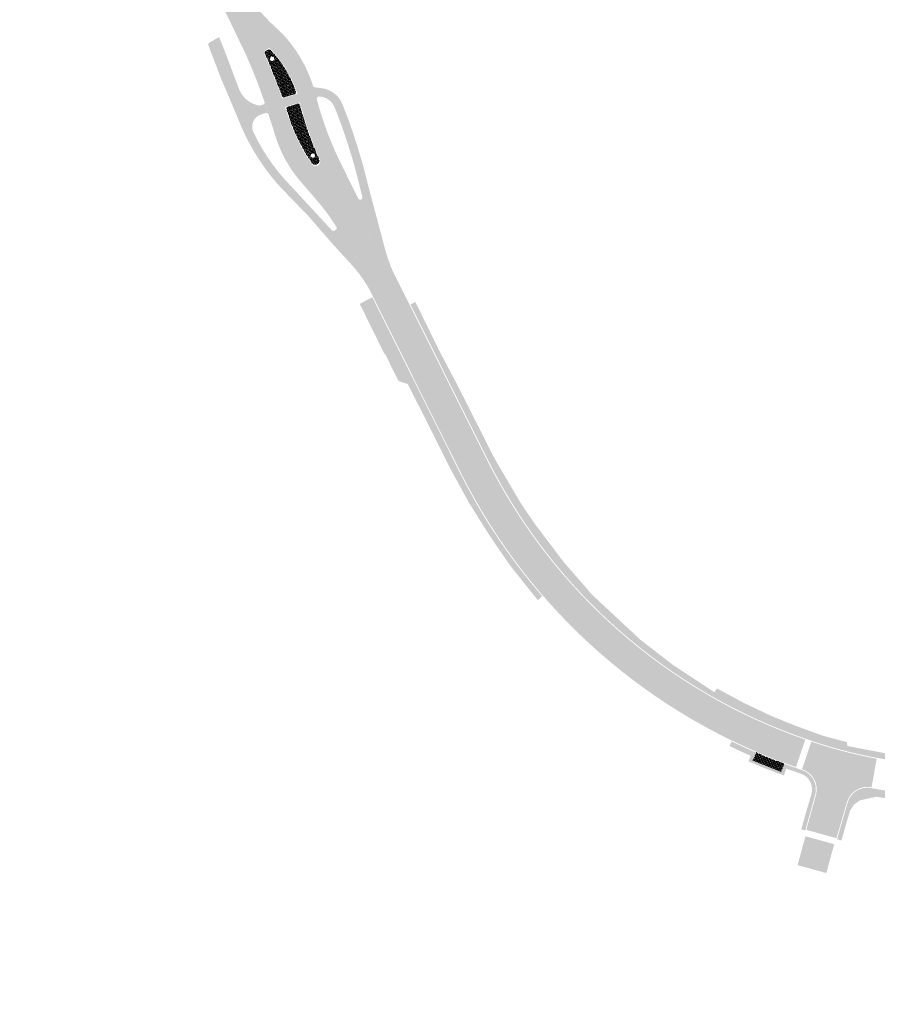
# Model space of a CAD drawing. Header units: metres. Extents: x 203106 to 205700, y 389311 to 393036.
# Tile 9 of 14: x 203145 to 203346, y 391980 to 392211. Entities that reach past the tile are written whole.
import ezdxf

# ---------------------------------------------------------------- set-up
doc = ezdxf.new("R2010")
doc.units = ezdxf.units.M
for name, color, linetype, lineweight in [('N-WE-VH-VERHARDING_ASFALT-A', 251, 'Continuous', 18), ('N-WE-VH-VERHARDING_BETONSTRAATSTEEN-A-GRIJS', 7, 'Continuous', 13), ('N-WE-VH-VERHARDING_TEGEL-A', 254, 'Continuous', 18)]:
    doc.layers.add(name, color=color, linetype=linetype, lineweight=lineweight)
doc.layers.add('N-WE-VH-VERHARDING_ASFALT_ROOD-A', color=7, linetype='Continuous', lineweight=18, true_color=0xf46666)
pattern_1 = [(107, (0, 0), (-0.2622220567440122, 0.1394259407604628), [0.63, -0.21]), (197, (-0.06139805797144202, 0.2008239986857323), (-0.2622220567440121, 0.1394259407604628), [0.63, -0.21])]

msp = doc.modelspace()

# ---------------------------------------------------------------- hatches: boundary and pattern name
at = {"layer": 'N-WE-VH-VERHARDING_ASFALT-A', "transparency": 33554687}
h = msp.add_hatch(color=256, dxfattribs=at)
h.dxf.hatch_style = 1
edge = h.paths.add_edge_path()
edge.add_arc((203231.2357405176, 392237.8221219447), 38.98472693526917, 219.886869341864, 229.3506505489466, ccw=False)
edge.add_arc((203231.3316703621, 392239.2534861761), 39.98967374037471, 207.9149824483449, 221.3725056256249, ccw=False)
edge.add_line((203195.9950655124, 392220.5318846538), (203150.3946164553, 392304.4668857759))
edge.add_line((203150.3946164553, 392304.4668857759), (203145.1230185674, 392301.601531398))
edge.add_line((203145.1230185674, 392301.601531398), (203190.8996684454, 392217.2872608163))
edge.add_arc((203332.5947396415, 392285.5797315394), 157.2938484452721, 205.732572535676, 208.0029346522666)
edge.add_line((203193.7162972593, 392211.7276293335), (203198.380654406, 392202.0127299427))
edge.add_line((203198.380654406, 392202.0127299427), (203205.84, 392208.244))
h = msp.add_hatch(color=256, dxfattribs=at)
h.dxf.hatch_style = 1
edge = h.paths.add_edge_path()
edge.add_arc((203053.5023132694, 392137.0353516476), 162.7549867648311, 19.82632883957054, 23.49241825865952)
edge.add_line((203202.767, 392201.914), (203202.729, 392202.002))
edge.add_line((203202.729, 392202.002), (203202.423, 392202.699))
edge.add_arc((203202.916210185, 392202.9764117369), 0.565874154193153, 133.0394609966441, 209.3560775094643, ccw=False)
edge.add_line((203202.53, 392203.39), (203202.854, 392203.597))
edge.add_line((203202.854, 392203.597), (203203.251, 392203.85))
edge.add_arc((203203.5715534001, 392203.5397179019), 0.4461271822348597, 36.96721091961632, 135.9328109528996, ccw=False)
edge.add_line((203203.928, 392203.808), (203204.539, 392203.157))
edge.add_arc((203184.175155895, 392184.891179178), 27.35555440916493, 17.998876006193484, 41.8912519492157, ccw=False)
edge.add_line((203210.192, 392193.344), (203214.0383902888, 392194.5327085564))
edge.add_line((203214.0383902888, 392194.5327085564), (203213.902, 392195.017))
edge.add_arc((203183.8893211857, 392185.8016353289), 31.39560217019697, 17.06905474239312, 45.63342427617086)
edge.add_line((203205.8425837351, 392208.2457458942), (203198.3439922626, 392202.0321554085))
edge.add_arc((203079.1628388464, 392149.3701063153), 130.2975009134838, 18.702702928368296, 23.838985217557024, ccw=False)
edge.add_line((203202.58, 392191.151), (203202.6428886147, 392190.9861482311))
edge.add_line((203202.6428886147, 392190.9861482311), (203206.61, 392192.237))
h = msp.add_hatch(color=256, dxfattribs=at)
h.dxf.hatch_style = 1
edge = h.paths.add_edge_path()
edge.add_arc((203293.3708811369, 392212.9995119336), 81.37606712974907, 194.9218998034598, 205.6125493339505)
edge.add_line((203219.991, 392177.822), (203224.4659362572, 392168.7612281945))
edge.add_line((203224.4659362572, 392168.7612281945), (203217.2945643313, 392165.2047149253))
edge.add_arc((203159.443867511, 392121.5988682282), 72.44427505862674, 37.00771847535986, 41.62815174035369)
edge.add_line((203213.5939192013, 392169.7231333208), (203210.5928456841, 392173.2110636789))
edge.add_arc((203233.819004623, 392192.4456700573), 30.15666661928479, 201.8659284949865, 219.6296542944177, ccw=False)
edge.add_arc((203245.6247623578, 392196.5397657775), 42.6420656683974, 195.90573445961, 201.063301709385, ccw=False)
edge.add_line((203204.6152956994, 392184.8534742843), (203203.2501886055, 392188.9943210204))
edge.add_line((203203.2501886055, 392188.9943210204), (203207.279, 392190.252))
edge.add_line((203207.279, 392190.252), (203208.756, 392185.983))
edge.add_arc((203247.3362712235, 392200.5685461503), 41.24530863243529, 200.709455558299, 214.3601216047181)
edge.add_line((203213.288, 392177.29), (203213.587, 392176.886))
edge.add_arc((203214.4648346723, 392177.5298016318), 1.088611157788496, 216.2562232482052, 301.3376448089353)
edge.add_arc((203214.4661129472, 392177.529200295), 1.087433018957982, 301.2965972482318, 386.5347101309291)
edge.add_line((203215.439, 392178.015), (203215.281, 392178.375))
edge.add_arc((203299.595222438, 392215.0412279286), 91.94183147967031, 201.7335619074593, 203.5030635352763, ccw=False)
edge.add_arc((203297.8778227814, 392214.3689420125), 90.09757109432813, 194.8065116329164, 201.740837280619, ccw=False)
edge.add_line((203210.772, 392191.344), (203214.599437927, 392192.5405537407))
edge.add_line((203214.599437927, 392192.5405537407), (203214.739, 392192.045))
h = msp.add_hatch(color=256, dxfattribs=at)
h.dxf.hatch_style = 1
edge = h.paths.add_edge_path()
edge.add_arc((203282.6745870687, 392174.6017256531), 57.25199554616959, 194.1385747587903, 205.3333375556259, ccw=False)
edge.add_line((203227.1568815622, 392160.6168992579), (203225.4149501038, 392169.1095832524))
edge.add_arc((203224.8992268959, 392169.0556136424), 0.5185394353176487, -147.89184443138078, 5.97416686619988, ccw=False)
edge.add_line((203224.46, 392168.78), (203217.3009105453, 392165.1920256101))
edge.add_line((203217.3009105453, 392165.1920256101), (203219.2821943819, 392162.2747753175))
edge.add_arc((203218.915777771, 392161.9536878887), 0.4871942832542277, -57.52783550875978, 41.22777900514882, ccw=False)
edge.add_line((203219.177347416, 392161.5426652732), (203219.0207345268, 392161.4017612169))
edge.add_arc((203218.624912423, 392161.8132051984), 0.5709301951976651, 235.6676424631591, 313.891374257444, ccw=False)
edge.add_line((203218.3029120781, 392161.341742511), (203223.1327104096, 392156.1966286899))
edge.add_arc((203116.9478973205, 392070.8479289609), 136.2336782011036, 36.27342766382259, 38.7914512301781, ccw=False)
edge.add_arc((203171.343907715, 392111.5182476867), 68.31998895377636, 33.247431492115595, 35.76545505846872, ccw=False)
edge.add_arc((203177.1595271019, 392116.3736707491), 60.80056670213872, 27.691815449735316, 32.42548441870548, ccw=False)
edge.add_line((203230.995997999, 392144.6286404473), (203232.7951139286, 392140.9735492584))
edge.add_line((203232.7951139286, 392140.9735492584), (203250.520321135, 392105.5191921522))
edge.add_arc((203372.2714119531, 392166.3461839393), 136.1001507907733, 206.5467688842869, 250.8914495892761)
edge.add_line((203327.7178145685, 392037.745141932), (203328.4889236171, 392040.0179012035))
edge.add_arc((203372.2716912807, 392166.3464474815), 133.7005323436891, 206.5206389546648, 250.8847795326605, ccw=False)
edge.add_line((203252.639987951, 392106.6464650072), (203230.9283019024, 392150.1045224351))
h = msp.add_hatch(color=256, dxfattribs=at)
h.dxf.hatch_style = 1
edge = h.paths.add_edge_path()
edge.add_line((203329.431, 392020.9539999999), (203336.496, 392019.0109999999))
edge.add_line((203336.496, 392019.0109999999), (203338.8964648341, 392027.2982482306))
edge.add_arc((203343.7188275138, 392026.0452787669), 4.982480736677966, 78.40063604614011, 165.4351863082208, ccw=False)
edge.add_arc((203366.2197164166, 392146.623318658), 117.6778600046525, 251.2851106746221, 259.4732643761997, ccw=False)
edge.add_arc((203326.8774118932, 392030.425083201), 5.000000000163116, -15.521022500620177, 71.52699795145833, ccw=False)
edge.add_line((203331.6950735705, 392029.0871235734), (203329.431, 392020.9539999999))
h = msp.add_hatch(color=256, dxfattribs=at)
h.dxf.hatch_style = 1
h.paths.add_polyline_path([(203335.9696970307, 392017.6062509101), (203329.2270430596, 392019.4549618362), (203327.3862229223, 392012.7013419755), (203334.1151426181, 392010.8451237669)])
at = {"layer": 'N-WE-VH-VERHARDING_ASFALT_ROOD-A', "transparency": 33554687}
h = msp.add_hatch(color=256, dxfattribs=at)
h.dxf.hatch_style = 1
edge = h.paths.add_edge_path()
edge.add_arc((203198.7004826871, 392128.7557799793), 35.99918922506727, 23.93801391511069, 34.17102594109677)
edge.add_arc((203188.4846630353, 392124.1875428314), 47.05798046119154, 31.78603076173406, 41.1387581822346)
edge.add_line((203223.9249002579, 392155.1462752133), (203223.1324718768, 392156.1971672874))
edge.add_line((203223.1324718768, 392156.1971672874), (203218.2952966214, 392161.3522842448))
edge.add_line((203218.2952966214, 392161.3522842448), (203208.8030000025, 392171.5969999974))
edge.add_line((203208.8030000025, 392171.5969999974), (203207.375, 392173.122))
edge.add_arc((203242.8160580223, 392204.8620544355), 47.57625089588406, 205.7577256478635, 221.846766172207, ccw=False)
edge.add_arc((203202.6364134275, 392185.6345363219), 3.036631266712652, 166.3141076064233, 208.4695408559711, ccw=False)
edge.add_arc((203202.6378198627, 392185.6344355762), 3.038021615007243, 104.09440350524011, 166.3185372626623, ccw=False)
edge.add_line((203201.898, 392188.581), (203202.8078210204, 392188.8723218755))
edge.add_arc((203202.9099903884, 392188.3803852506), 0.5024342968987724, 25.152109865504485, 101.73285137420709, ccw=False)
edge.add_line((203203.3647851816, 392188.5939313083), (203202.5003578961, 392191.3707747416))
edge.add_arc((203202.0604103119, 392191.2750682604), 0.4502372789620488, -70.14437346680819, 12.272943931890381, ccw=False)
edge.add_line((203202.2133339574, 392190.8515969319), (203201.338, 392190.56))
edge.add_arc((203202.3986915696, 392196.8109245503), 6.340277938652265, 197.9493711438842, 260.369466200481, ccw=False)
edge.add_line((203196.367, 392194.857), (203193.404, 392202.724))
edge.add_line((203193.404, 392202.724), (203191.834, 392206.641))
edge.add_line((203191.834, 392206.641), (203189.407, 392205.217))
edge.add_line((203189.407, 392205.217), (203189.267, 392204.881))
edge.add_line((203189.267, 392204.881), (203192.199, 392197.201))
edge.add_line((203192.199, 392197.201), (203196.225, 392187.68))
edge.add_arc((203245.0163996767, 392206.556303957), 52.3155381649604, 201.1503421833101, 222.0633490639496)
edge.add_line((203206.177106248, 392171.5074121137), (203212.7428262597, 392164.7382767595))
edge.add_line((203212.7428262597, 392164.7382767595), (203216.564, 392160.331))
edge.add_arc((203389.2053069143, 392310.0120874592), 228.4938703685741, 220.9254915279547, 223.3240523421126)
edge.add_arc((203199.7059634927, 392132.3459939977), 31.27445227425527, 28.968390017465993, 41.91209161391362, ccw=False)
edge.add_line((203227.0675765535, 392147.4930562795), (203248.5063357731, 392104.5812885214))
edge.add_arc((203372.3250443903, 392166.4440874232), 138.4127107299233, 206.5478141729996, 250.8895840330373)
edge.add_line((203327.0101515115, 392035.6593827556), (203327.7170867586, 392037.7429967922))
edge.add_arc((203372.2838656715, 392166.3558446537), 136.1156215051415, 206.5223505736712, 250.88783356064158, ccw=False)
edge.add_line((203250.4930200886, 392105.5738378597), (203231.6032000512, 392143.3623817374))
h = msp.add_hatch(color=256, dxfattribs=at)
h.dxf.hatch_style = 1
edge = h.paths.add_edge_path()
edge.add_arc((203267.4561920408, 392166.9306673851), 38.05514011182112, 199.2159188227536, 203.2758825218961, ccw=False)
edge.add_arc((203266.726305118, 392166.6906670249), 37.28693026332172, 195.0969023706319, 199.2368141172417, ccw=False)
edge.add_line((203230.7262693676, 392156.9791998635), (203227.3747009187, 392169.6000603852))
edge.add_line((203227.3747009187, 392169.6000603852), (203226.6927965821, 392172.2423392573))
edge.add_line((203226.6927965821, 392172.2423392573), (203225.3521260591, 392177.3744600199))
edge.add_line((203225.3521260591, 392177.3744600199), (203224.1528521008, 392181.3056078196))
edge.add_line((203224.1528521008, 392181.3056078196), (203223.0461015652, 392184.7501219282))
edge.add_line((203223.0461015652, 392184.7501219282), (203221.9381693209, 392187.8407600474))
edge.add_line((203221.9381693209, 392187.8407600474), (203220.6594436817, 392191.1150060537))
edge.add_arc((203215.1231410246, 392188.6343889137), 6.066638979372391, 24.13542683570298, 82.78564922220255)
edge.add_line((203215.885, 392194.653), (203215.3374648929, 392194.7160974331))
edge.add_line((203215.3374648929, 392194.7160974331), (203214.2093122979, 392194.8629073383))
edge.add_arc((203214.3847490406, 392195.4278172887), 0.5915245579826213, 204.1291863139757, 252.7474523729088, ccw=False)
edge.add_line((203213.844908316, 392195.1860047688), (203214.739, 392192.045))
edge.add_arc((203215.2920540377, 392192.1582669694), 0.564533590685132, 93.05169432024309, 191.5742781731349, ccw=False)
edge.add_arc((203215.1032653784, 392188.6104170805), 4.114645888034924, 21.097639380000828, 87.7890973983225, ccw=False)
edge.add_arc((203094.3375700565, 392140.3862030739), 134.1525519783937, 13.223665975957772, 21.747282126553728, ccw=False)
edge.add_line((203224.933, 392171.074), (203225.4149501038, 392169.1095832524))
edge.add_line((203225.4149501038, 392169.1095832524), (203226.7195252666, 392162.5764071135))
edge.add_arc((203280.5720499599, 392173.8034507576), 55.01037106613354, 191.7762092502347, 205.5188723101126)
edge.add_line((203230.9283019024, 392150.1045224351), (203252.639987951, 392106.6464650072))
edge.add_arc((203372.2678523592, 392166.3434841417), 133.6957741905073, 206.520237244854, 250.8859161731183)
edge.add_line((203328.4891488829, 392040.0185651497), (203329.1952512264, 392042.0997242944))
edge.add_arc((203372.3514710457, 392166.4750947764), 131.6498845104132, 206.55480034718, 250.86406201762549, ccw=False)
edge.add_line((203254.5897030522, 392107.6205444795), (203232.4982533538, 392151.892841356))
h = msp.add_hatch(color=256, dxfattribs=at)
h.dxf.hatch_style = 1
h.paths.add_polyline_path([(203202.6428886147, 392190.9861482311), (203203.2594526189, 392189.0027151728), (203214.599437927, 392192.5405537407), (203214.0383902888, 392194.5327085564), (203210.1920137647, 392193.344670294), (203206.6100137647, 392192.237670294)])
h = msp.add_hatch(color=256, dxfattribs=at)
h.dxf.hatch_style = 1
edge = h.paths.add_edge_path()
edge.add_line((203345.9247344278, 392037.6215340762), (203344.7206402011, 392030.9260046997))
edge.add_arc((203366.2189557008, 392146.6201154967), 117.6745717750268, 251.2691657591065, 259.4733436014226, ccw=False)
edge.add_line((203328.4309802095, 392035.1778714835), (203330.6157065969, 392041.6171126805))
edge.add_arc((203365.341899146, 392143.3442460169), 107.491014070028, 251.1518359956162, 259.5929663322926)
at = {"layer": 'N-WE-VH-VERHARDING_BETONSTRAATSTEEN-A-GRIJS'}
h = msp.add_hatch(dxfattribs=at)
h.set_pattern_fill('AVH-BSS_KEIFORMAAT_KEPER', color=256, scale=2, angle=62, pattern_type=2)
h.set_pattern_definition(pattern_1)
h.paths.add_polyline_path([(203204.3916217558, 392203.0217788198), (203203.7878215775, 392203.6651076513, 0.360633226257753), (203203.4078481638, 392203.7127958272), (203202.9615814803, 392203.428399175), (203202.6778854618, 392203.247148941, 0.3695570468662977), (203202.5647090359, 392202.8737430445), (203202.9123723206, 392202.0818433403), (203202.9505178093, 392201.9935064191, -0.01526608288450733), (203206.6358665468, 392192.7528764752, 0.3998684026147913), (203207.0063652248, 392192.5688279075), (203209.6437284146, 392193.3838924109, 0.4240002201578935), (203209.8386653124, 392193.7685898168, 0.0998361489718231)])
h.paths.add_polyline_path([(203203.7262981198, 392201.5396322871, -0.2288894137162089), (203203.9391660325, 392201.980272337), (203203.8982289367, 392202.0490309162), (203203.6404565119, 392201.8955598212), (203203.6020887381, 392201.9600029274), (203204.2465198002, 392202.3436806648), (203204.284887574, 392202.2792375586), (203204.0271151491, 392202.1257664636), (203204.0680522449, 392202.0570078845, -0.5379168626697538), (203204.8512981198, 392201.5396322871, -1)], flags=16)
h.paths.add_polyline_path([(203203.7562981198, 392201.5396322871, -1), (203204.8212981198, 392201.5396322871, -1)], flags=0)
h = msp.add_hatch(dxfattribs=at)
h.set_pattern_fill('AVH-BSS_KEIFORMAAT_KEPER', color=256, scale=2, angle=62, pattern_type=2)
h.set_pattern_definition(pattern_1)
h.paths.add_polyline_path([(203210.7132392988, 392190.7895711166, 0.4256260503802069), (203210.3341329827, 392190.9975660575), (203207.830481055, 392190.214861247, 0.4230551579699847), (203207.6364854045, 392189.8304376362), (203208.9440788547, 392186.0510764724, 0.0595926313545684), (203213.4509908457, 392177.4059656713), (203213.7001025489, 392177.0693732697, 0.3881849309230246), (203214.7595594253, 392176.8622078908), (203214.9251798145, 392176.9631719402, 0.3755226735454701), (203215.2413177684, 392177.9677616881), (203215.0977267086, 392178.2949311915, -0.007721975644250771), (203214.0032168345, 392180.9219418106, -0.02882221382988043)])
h.paths.add_polyline_path([(203214.3662617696, 392178.8726622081, -0.243464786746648), (203214.1285409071, 392178.4133967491), (203214.1656206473, 392178.3424835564), (203214.4314706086, 392178.481493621), (203214.4662231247, 392178.4150311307), (203213.8015982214, 392178.0675059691), (203213.7668457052, 392178.1339684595), (203214.0326956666, 392178.2729785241), (203213.9956159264, 392178.3438917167, -0.5202472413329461), (203213.2412617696, 392178.8726622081, -1)], flags=16)
h.paths.add_polyline_path([(203214.3362617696, 392178.8726622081, -1), (203213.2712617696, 392178.8726622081, -1)], flags=0)
h.paths.add_polyline_path([(203214.3062617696, 392178.8726622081, -1), (203213.3012617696, 392178.8726622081, -1)], flags=0)
h.paths.add_polyline_path([(203213.8398497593, 392179.2195444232), (203214.173980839, 392178.7908210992, -0.520029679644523), (203214.1574639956, 392178.7368643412), (203213.6382596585, 392178.5749749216, -0.6568660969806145), (203213.5973393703, 392178.622518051), (203213.7113665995, 392178.8161168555), (203213.416605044, 392178.9084636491), (203213.4679528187, 392179.072360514), (203213.7629318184, 392178.979597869), (203213.7789544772, 392179.1988580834, -0.6626096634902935)], flags=0)
h = msp.add_hatch(dxfattribs=at)
h.set_pattern_fill('AVH-BSS_KEIFORMAAT_KEPER', color=256, scale=2, angle=113, pattern_type=2)
h.set_pattern_definition([(158, (0, 0), (-0.2733759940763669, -0.1160412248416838), [0.63, -0.21]), (248, (-0.1947086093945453, 0.07866738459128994), (-0.2733759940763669, -0.1160412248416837), [0.63, -0.21])])
edge = h.paths.add_edge_path()
edge.add_arc((203372.314815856, 392166.436120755), 138.6000000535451, 246.7990810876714, 249.6927971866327, ccw=False)
edge.add_line((203317.7124240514, 392039.0448383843), (203316.92451075, 392037.2065803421))
edge.add_arc((203372.314815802, 392166.4361206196), 140.5999999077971, 246.7990810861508, 249.6927971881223)
edge.add_line((203323.5190862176, 392034.5750697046), (203324.2131933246, 392036.4507603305))
at = {"layer": 'N-WE-VH-VERHARDING_TEGEL-A', "transparency": 33554687}
h = msp.add_hatch(color=256, dxfattribs=at)
h.dxf.hatch_style = 1
edge = h.paths.add_edge_path()
edge.add_line((203227.7530707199, 392145.6734734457), (203226.345, 392144.97))
edge.add_line((203226.345, 392144.97), (203224.806, 392144.144))
edge.add_line((203224.806, 392144.144), (203230.513, 392132.5820000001))
edge.add_line((203230.513, 392132.5820000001), (203230.796, 392132.312))
edge.add_line((203230.796, 392132.312), (203233.598, 392126.6420000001))
edge.add_line((203233.598, 392126.6420000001), (203233.929, 392126.075))
edge.add_line((203233.929, 392126.075), (203236.055, 392125.37))
edge.add_line((203236.055, 392125.37), (203239.728, 392118.121))
edge.add_line((203239.728, 392118.121), (203246.208, 392105.213))
edge.add_line((203246.208, 392105.213), (203250.313, 392097.713))
edge.add_line((203250.313, 392097.713), (203254.579, 392090.886))
edge.add_line((203254.579, 392090.886), (203256.944, 392087.348))
edge.add_line((203256.944, 392087.348), (203260.117, 392082.77))
edge.add_line((203260.117, 392082.77), (203266.506, 392074.761))
edge.add_line((203266.506, 392074.761), (203267.5636426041, 392075.6773651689))
edge.add_arc((203372.3148158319, 392166.4361207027), 138.5999999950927, 206.5467563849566, 220.9063876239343, ccw=False)
edge.add_line((203248.3274217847, 392104.4919029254), (203227.7530707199, 392145.6734734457))
h = msp.add_hatch(color=256, dxfattribs=at)
h.dxf.hatch_style = 1
edge = h.paths.add_edge_path()
edge.add_line((203558.575, 392012.482), (203558.582, 392012.706))
edge.add_line((203558.582, 392012.706), (203554.513, 392012.809))
edge.add_line((203554.513, 392012.809), (203553.743, 392012.341))
edge.add_line((203553.743, 392012.341), (203552.184, 392013.176))
edge.add_line((203552.184, 392013.176), (203537.243, 392019.124))
edge.add_line((203537.243, 392019.124), (203537.415, 392019.395))
edge.add_line((203537.415, 392019.395), (203537.949, 392020.425))
edge.add_line((203537.949, 392020.425), (203526.668, 392025.016))
edge.add_line((203526.668, 392025.016), (203521.741, 392026.878))
edge.add_line((203521.741, 392026.878), (203521.865, 392025.9129999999))
edge.add_line((203521.865, 392025.9129999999), (203521.2839830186, 392024.2435731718))
edge.add_line((203521.2839830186, 392024.2435731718), (203518.166, 392024.975))
edge.add_line((203518.166, 392024.975), (203517.579, 392022.531))
edge.add_arc((203496.6191408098, 391939.908941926), 85.23919390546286, 75.76529085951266, 85.47972546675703)
edge.add_line((203503.337, 392024.883), (203495.401, 392025.521))
edge.add_line((203495.401, 392025.521), (203494.879, 392025.5870000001))
edge.add_line((203494.879, 392025.5870000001), (203488.741, 392026.132))
edge.add_line((203488.741, 392026.132), (203486.743, 392026.299))
edge.add_line((203486.743, 392026.299), (203486.421, 392026.29))
edge.add_line((203486.421, 392026.29), (203483.293, 392026.571))
edge.add_line((203483.293, 392026.571), (203477.231, 392027.127))
edge.add_line((203477.231, 392027.127), (203468.343, 392027.867))
edge.add_line((203468.343, 392027.867), (203458.091, 392028.7329999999))
edge.add_line((203458.091, 392028.7329999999), (203456.645, 392028.875))
edge.add_line((203456.645, 392028.875), (203446.74, 392029.709))
edge.add_line((203446.74, 392029.709), (203441.988, 392030.134))
edge.add_line((203441.988, 392030.134), (203441.794, 392030.1629999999))
edge.add_line((203441.794, 392030.1629999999), (203435.228, 392030.717))
edge.add_line((203435.228, 392030.717), (203431.315, 392031.051))
edge.add_line((203431.315, 392031.051), (203426.314, 392031.556))
edge.add_line((203426.314, 392031.556), (203426.146, 392031.547))
edge.add_line((203426.146, 392031.547), (203419.355, 392032.104))
edge.add_line((203419.355, 392032.104), (203417.678, 392032.234))
edge.add_line((203417.678, 392032.234), (203405.148, 392033.309))
edge.add_line((203405.148, 392033.309), (203400.166, 392033.923))
edge.add_line((203400.166, 392033.923), (203399.394, 392033.958))
edge.add_line((203399.394, 392033.958), (203399.406, 392034.119))
edge.add_line((203399.406, 392034.119), (203389.916, 392035.044))
edge.add_line((203389.916, 392035.044), (203389.743, 392034.485))
edge.add_line((203389.743, 392034.485), (203385.491, 392035.003))
edge.add_line((203385.491, 392035.003), (203374.883, 392035.894))
edge.add_line((203374.883, 392035.894), (203362.448, 392036.945))
edge.add_line((203362.448, 392036.945), (203351.008, 392038.31))
edge.add_line((203351.008, 392038.31), (203339.088, 392040.592))
edge.add_line((203339.088, 392040.592), (203338.908, 392041.512))
edge.add_line((203338.908, 392041.512), (203333.23, 392043.027))
edge.add_line((203333.23, 392043.027), (203326.904, 392045.3370000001))
edge.add_line((203326.904, 392045.3370000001), (203321.148, 392047.665))
edge.add_line((203321.148, 392047.665), (203315.75, 392050.242))
edge.add_line((203315.75, 392050.242), (203314.91, 392050.626))
edge.add_line((203314.91, 392050.626), (203308.491, 392054.086))
edge.add_line((203308.491, 392054.086), (203307.889, 392053.195))
edge.add_line((203307.889, 392053.195), (203298.268, 392059.528))
edge.add_line((203298.268, 392059.528), (203290.527, 392065.502))
edge.add_line((203290.527, 392065.502), (203279.204, 392076.055))
edge.add_line((203279.204, 392076.055), (203272.454, 392083.847))
edge.add_line((203272.454, 392083.847), (203265.948, 392092.453))
edge.add_line((203265.948, 392092.453), (203262.518, 392097.479))
edge.add_line((203262.518, 392097.479), (203256.315, 392108.049))
edge.add_line((203256.315, 392108.049), (203247.568, 392125.351))
edge.add_line((203247.568, 392125.351), (203243.432, 392133.165))
edge.add_line((203243.432, 392133.165), (203237.834, 392144.586))
edge.add_line((203237.834, 392144.586), (203236.6565478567, 392144.0088721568))
edge.add_line((203236.6565478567, 392144.0088721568), (203254.8142568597, 392107.6644464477))
edge.add_arc((203372.2565382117, 392166.3260535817), 131.2778488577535, 206.5418110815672, 251.2482658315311)
edge.add_arc((203366.3770880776, 392147.3285745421), 111.4000000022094, 250.9706771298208, 265.0405448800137)
edge.add_line((203356.7464720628, 392036.3456423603), (203360.9586989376, 392035.9801236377))
edge.add_line((203360.9586989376, 392035.9801236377), (203503.8761424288, 392023.5777449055))
edge.add_arc((203496.3275231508, 391940.3192417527), 83.60000000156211, 72.8766838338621, 84.81945095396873, ccw=False)
edge.add_line((203520.9418088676, 392020.2135277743), (203521.5238983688, 392020.0318673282))
edge.add_line((203521.5238983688, 392020.0318673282), (203522.1266824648, 392021.9388679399))
edge.add_arc((203496.3275231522, 391940.3192417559), 85.59999999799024, 54.64312712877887, 72.45876804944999, ccw=False)
edge.add_line((203545.8614571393, 392010.131485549), (203544.704122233, 392008.5003583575))
edge.add_arc((203496.3275231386, 391940.3192417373), 83.60000002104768, 49.617896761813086, 54.643127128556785, ccw=False)
edge.add_line((203550.4904581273, 392004.0007655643), (203551.7862221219, 392005.5242469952))
edge.add_arc((251536.1421464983, 444542.2982569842), 71152.02763698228, 227.5930492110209, 227.5979177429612)
edge.add_line((203556.2505454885, 392001.4471141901), (203554.848306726, 392000.0174635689))
edge.add_arc((203496.9879438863, 391940.8953945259), 82.72388189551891, 39.59604536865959, 45.61793584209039, ccw=False)
edge.add_arc((203546.9790275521, 391981.4444926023), 18.3684601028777, 29.18838310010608, 41.52240762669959, ccw=False)
edge.add_line((203563.0150784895, 391990.4024721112), (203564.9457739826, 391991.8726340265))
edge.add_line((203564.9457739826, 391991.8726340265), (203561.938, 391995.949))
edge.add_line((203561.938, 391995.949), (203555.142, 392005.128))
edge.add_line((203555.142, 392005.128), (203555.591, 392005.444))
edge.add_line((203555.591, 392005.444), (203556.302, 392005.872))
edge.add_line((203556.302, 392005.872), (203556.561, 392006.195))
edge.add_line((203556.561, 392006.195), (203556.946, 392005.661))
edge.add_line((203556.946, 392005.661), (203559, 392007.153))
edge.add_line((203559, 392007.153), (203558.617, 392007.706))
edge.add_line((203558.617, 392007.706), (203558.638, 392009.499))
edge.add_line((203558.638, 392009.499), (203558.575, 392012.482))
edge = h.paths.add_edge_path(flags=16)
edge.add_line((203525.4903577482, 392022.4132334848), (203525.2824145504, 392021.8291446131))
edge.add_arc((203496.3275231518, 391940.3192417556), 86.49999999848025, 54.60338438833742, 70.44335510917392, ccw=False)
edge.add_line((203546.4311796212, 392010.8307557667), (203546.7899535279, 392011.3364053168))
edge.add_arc((203496.327523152, 391940.3192417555), 87.1199999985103, 54.60366722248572, 70.44307227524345)
h = msp.add_hatch(color=256, dxfattribs=at)
h.dxf.hatch_style = 1
edge = h.paths.add_edge_path()
edge.add_arc((203371.5952720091, 392164.6335769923), 138.6591478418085, 246.7788246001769, 249.7130536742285, ccw=False)
edge.add_line((203316.9245245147, 392037.2072506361), (203317.7124240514, 392039.0448383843))
edge.add_arc((203372.3148158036, 392166.4361206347), 138.5999999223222, 244.1763056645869, 246.79908108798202, ccw=False)
edge.add_line((203311.9401868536, 392041.6768958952), (203311.4174627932, 392040.5967294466))
edge.add_arc((203371.884961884, 392165.5251191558), 138.7927267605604, 244.1722158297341, 246.4426810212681)
edge.add_line((203316.4141862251, 392038.2992803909), (203315.8619139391, 392037.0119305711))
edge.add_arc((203373.4169915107, 392169.118058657), 144.0993269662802, 246.4585416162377, 250.0096511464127)
edge.add_line((203324.1549286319, 392033.7006846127), (203324.7357239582, 392035.301446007))
edge.add_line((203324.7357239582, 392035.301446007), (203328.1131709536, 392034.1247984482))
edge.add_arc((203326.8778538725, 392030.4259812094), 3.899648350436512, -15.525929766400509, 71.53190521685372, ccw=False)
edge.add_line((203330.6352017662, 392029.3821449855), (203328.2358964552, 392021.0889550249))
edge.add_line((203328.2358964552, 392021.0889550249), (203329.1845048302, 392020.813838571))
edge.add_line((203329.1845048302, 392020.813838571), (203331.5023671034, 392029.1406419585))
edge.add_arc((203326.8761948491, 392030.4249624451), 4.801140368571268, 344.4842525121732, 431.5160577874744)
edge.add_arc((203372.3152045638, 392166.4378563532), 138.6011292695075, 249.69292001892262, 251.52699048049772, ccw=False)
edge.add_line((203324.2134688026, 392036.4513337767), (203323.5190999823, 392034.5757399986))
h = msp.add_hatch(color=256, dxfattribs=at)
h.dxf.hatch_style = 1
edge = h.paths.add_edge_path()
edge.add_line((203337.899, 392019.313), (203338.794, 392022.424))
edge.add_line((203338.794, 392022.424), (203339.666, 392025.459))
edge.add_line((203339.666, 392025.459), (203340.597, 392026.875))
edge.add_line((203340.597, 392026.875), (203342.02, 392027.878))
edge.add_line((203342.02, 392027.878), (203345.837, 392028.704))
edge.add_line((203345.837, 392028.704), (203353.157, 392027.607))
edge.add_line((203353.157, 392027.607), (203358.106, 392027.007))
edge.add_line((203358.106, 392027.007), (203365.594, 392026.341))
edge.add_line((203365.594, 392026.341), (203366.81, 392026.198))
edge.add_line((203366.81, 392026.198), (203370.713, 392025.87))
edge.add_line((203370.713, 392025.87), (203374.393, 392025.537))
edge.add_line((203374.393, 392025.537), (203374.936, 392025.531))
edge.add_line((203374.936, 392025.531), (203379.072031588, 392025.2002976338))
edge.add_line((203379.072031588, 392025.2002976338), (203390.2053540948, 392024.2265264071))
edge.add_line((203390.2053540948, 392024.2265264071), (203390.632, 392024.22))
edge.add_line((203390.632, 392024.22), (203396.245, 392023.743))
edge.add_line((203396.245, 392023.743), (203396.827, 392023.664))
edge.add_line((203396.827, 392023.664), (203401.235, 392023.258))
edge.add_line((203401.235, 392023.258), (203405.005, 392022.862))
edge.add_line((203405.005, 392022.862), (203405.145, 392022.848))
edge.add_line((203405.145, 392022.848), (203408.6752447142, 392022.6352356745))
edge.add_line((203408.6752447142, 392022.6352356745), (203422.6982663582, 392021.3986935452))
edge.add_arc((203514.3678598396, 393044.4132744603), 1027.113502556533, 264.8795544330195, 265.5507801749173)
edge.add_line((203434.689, 392020.395), (203436.313, 392020.273))
edge.add_line((203436.313, 392020.273), (203441.784, 392019.778))
edge.add_line((203441.784, 392019.778), (203444.636, 392019.51))
edge.add_line((203444.636, 392019.51), (203449.245, 392019.13))
edge.add_line((203449.245, 392019.13), (203450.308, 392019.034))
edge.add_line((203450.308, 392019.034), (203454.711, 392018.703))
edge.add_line((203454.711, 392018.703), (203456.521, 392018.521))
edge.add_line((203456.521, 392018.521), (203456.475, 392017.987))
edge.add_line((203456.475, 392017.987), (203468.101, 392017.012))
edge.add_line((203468.101, 392017.012), (203468.1622835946, 392017.3961698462))
edge.add_line((203468.1622835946, 392017.3961698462), (203472.077, 392017.1))
edge.add_line((203472.077, 392017.1), (203484.097, 392016.162))
edge.add_line((203484.097, 392016.162), (203484.02, 392015.393))
edge.add_line((203484.02, 392015.393), (203486.01, 392015.221))
edge.add_line((203486.01, 392015.221), (203486.037, 392015.947))
edge.add_line((203486.037, 392015.947), (203491.635, 392015.479))
edge.add_line((203491.635, 392015.479), (203496.109, 392015.104))
edge.add_line((203496.109, 392015.104), (203506.798, 392014.116))
edge.add_line((203506.798, 392014.116), (203512.113, 392013.202))
edge.add_line((203512.113, 392013.202), (203514.947, 392012.53))
edge.add_line((203514.947, 392012.53), (203523.108, 392009.937))
edge.add_line((203523.108, 392009.937), (203527.061, 392007.551))
edge.add_line((203527.061, 392007.551), (203530.635, 392005.352))
edge.add_line((203530.635, 392005.352), (203530.796, 392005.536))
edge.add_line((203530.796, 392005.536), (203531.905, 392005.028))
edge.add_line((203531.905, 392005.028), (203533.489, 392004.773))
edge.add_line((203533.489, 392004.773), (203533.472, 392004.558))
edge.add_line((203533.472, 392004.558), (203532.1595921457, 392002.6343950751))
edge.add_line((203532.1595921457, 392002.6343950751), (203532.198, 392002.61))
edge.add_line((203532.198, 392002.61), (203533.933, 392001.508))
edge.add_line((203533.933, 392001.508), (203535.013, 392002.119))
edge.add_line((203535.013, 392002.119), (203539.1592441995, 391999.3287802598))
edge.add_line((203539.1592441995, 391999.3287802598), (203540.1677439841, 392000.7881191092))
edge.add_line((203540.1677439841, 392000.7881191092), (203544.926, 391996.591))
edge.add_line((203544.926, 391996.591), (203548.61, 391992.732))
edge.add_line((203548.61, 391992.732), (203552.865, 391987.881))
edge.add_line((203552.865, 391987.881), (203553.092, 391987.5379999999))
edge.add_line((203553.092, 391987.5379999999), (203554.43, 391983.916))
edge.add_line((203554.43, 391983.916), (203554.4420615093, 391983.8708085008))
edge.add_line((203554.4420615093, 391983.8708085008), (203556.4413345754, 391985.3938732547))
edge.add_line((203556.4413345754, 391985.3938732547), (203554.582, 391987.946))
edge.add_line((203554.582, 391987.946), (203555.4609203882, 391988.6948692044))
edge.add_arc((203496.3275231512, 391940.3192417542), 76.39999999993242, 39.28578325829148, 63.82818829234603)
edge.add_arc((203496.3275231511, 391940.3192417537), 76.40000000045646, 63.82818829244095, 85.0405448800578)
edge.add_line((203502.9323621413, 392016.4332096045), (203356.1240265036, 392029.1725982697))
edge.add_arc((203366.3736867, 392147.3013587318), 118.5725920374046, 259.458299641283, 265.0410453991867, ccw=False)
edge.add_arc((203343.7188452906, 392026.0451556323), 4.782597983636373, 78.39779147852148, 165.4955577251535)
edge.add_line((203339.0886771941, 392027.2429815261), (203336.631131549, 392018.757211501))
edge.add_line((203336.631131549, 392018.757211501), (203337.6676039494, 392018.4720241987))
edge.add_line((203337.6676039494, 392018.4720241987), (203337.899, 392019.313))

doc.saveas('drawing.dxf')
